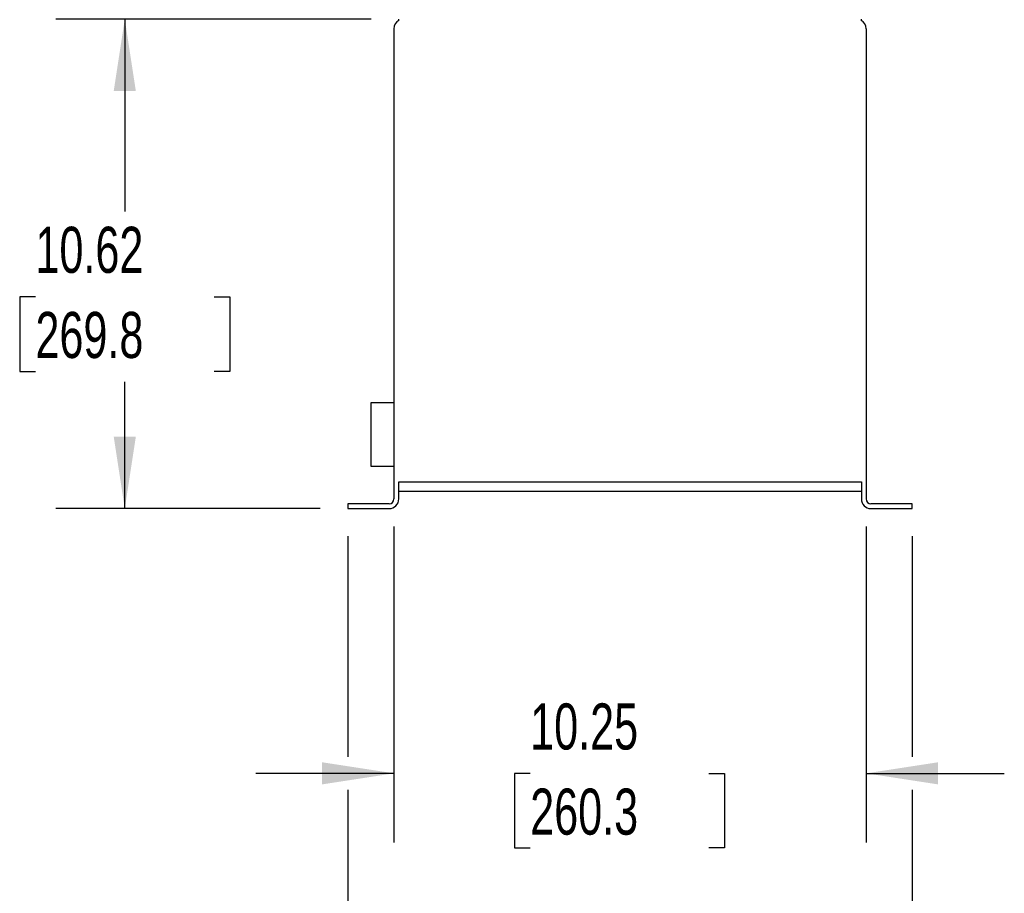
# Model space of a CAD drawing. Header units: inches. Extents: x 3 to 129, y 3 to 99.
# Tile 16 of 32: x 57 to 78, y 50 to 69. Entities that reach past the tile are written whole.
import ezdxf

# ---------------------------------------------------------------- set-up
doc = ezdxf.new("R2010")
doc.units = ezdxf.units.IN
doc.header["$LTSCALE"] = 12
doc.header["$MEASUREMENT"] = 0
doc.layers.add('DIMENSIONS', color=140, linetype='Continuous', lineweight=25)
doc.styles.add('SLDTEXTSTYLE0', font='TXT', dxfattribs={"width": 0.7})
doc.dimstyles.new('SLDDIMSTYLE0', dxfattribs={"dimtxt": 1.019531, "dimasz": 1.56, "dimexe": 0, "dimexo": 0.0625, "dimgap": 0.254883, "dimtad": 0, "dimtih": 1, "dimtoh": 1, "dimrnd": 1e-09, "dimzin": 12, "dimdsep": 46, "dimtxsty": 'SLDTEXTSTYLE0', "dimsah": 1, "dimcen": 0.09, "dimadec": 0, "dimazin": 3, "dimtfac": 1, "dimtmove": 0, "dimatfit": 0, "dimfxl": 0, "dimfrac": 2, "dimtolj": 1, "dimtzin": 12, "dimarcsym": 0})
doc.dimstyles.new('SLDDIMSTYLE1', dxfattribs={"dimtxt": 1.019531, "dimasz": 1.56, "dimexe": 0, "dimexo": 0.0625, "dimgap": 0.254883, "dimtad": 0, "dimtih": 1, "dimtoh": 1, "dimrnd": 1e-09, "dimzin": 12, "dimdsep": 46, "dimtxsty": 'SLDTEXTSTYLE0', "dimsah": 1, "dimcen": 0.09, "dimadec": 0, "dimazin": 3, "dimtfac": 1, "dimtofl": 0, "dimtmove": 0, "dimatfit": 3, "dimfxl": 0, "dimfrac": 2, "dimtolj": 1, "dimtzin": 12, "dimarcsym": 0})

# ---------------------------------------------------------------- blocks, each defined once
blk = doc.blocks.new('_D_3')
at = {"layer": 'DIMENSIONS'}
for p, q in [((64.401, 68.537), (57.553, 68.537)), ((59.053, 68.537), (59.053, 64.359)), ((57.114, 62.511), (56.772, 62.511)), ((56.772, 62.511), (56.772, 60.89)), ((60.992, 62.511), (61.334, 62.511)), ((61.334, 62.511), (61.334, 60.89)), ((56.772, 60.89), (57.114, 60.89)), ((61.334, 60.89), (60.992, 60.89)), ((59.053, 57.913), (59.053, 60.662)), ((63.296, 57.913), (57.553, 57.913))]:
    blk.add_line(p, q, dxfattribs=at)
for points in [[(59.053, 68.537), (58.813, 66.977), (59.293, 66.977)], [(59.053, 57.913), (59.293, 59.473), (58.813, 59.473)]]:
    blk.add_solid(points, dxfattribs=at)
at = {"layer": 'DIMENSIONS', "char_height": 1, "attachment_point": 1, "style": 'SLDTEXTSTYLE0'}
for s, insert in [('10.62', (57.114, 64.028)), ('269.8', (57.114, 62.18))]:
    blk.add_mtext(s, dxfattribs=dict(at, insert=insert))
blk = doc.blocks.new('_D_4')
at = {"layer": 'DIMENSIONS'}
for p, q in [((64.897, 57.521), (64.897, 50.666)), ((75.146, 57.521), (75.146, 50.666)), ((64.897, 52.166), (61.897, 52.166)), ((67.854, 52.166), (67.512, 52.166)), ((67.512, 52.166), (67.512, 50.546)), ((71.732, 52.166), (72.074, 52.166)), ((72.074, 52.166), (72.074, 50.546)), ((75.146, 52.166), (78.146, 52.166)), ((67.512, 50.546), (67.854, 50.546)), ((72.074, 50.546), (71.732, 50.546))]:
    blk.add_line(p, q, dxfattribs=at)
for points in [[(64.897, 52.166), (63.337, 52.406), (63.337, 51.926)], [(75.146, 52.166), (76.706, 51.926), (76.706, 52.406)]]:
    blk.add_solid(points, dxfattribs=at)
at = {"layer": 'DIMENSIONS', "char_height": 1, "attachment_point": 1, "style": 'SLDTEXTSTYLE0'}
for s, insert in [('10.25', (67.854, 53.683)), ('260.3', (67.854, 51.835))]:
    blk.add_mtext(s, dxfattribs=dict(at, insert=insert))
blk = doc.blocks.new('_D_5')
at = {"layer": 'DIMENSIONS'}
for p, q in [((63.896, 57.313), (63.896, 52.526)), ((76.146, 57.313), (76.146, 52.526)), ((63.896, 51.806), (63.896, 45.301)), ((76.146, 51.806), (76.146, 45.301)), ((63.896, 46.801), (66.472, 46.801)), ((67.854, 46.801), (67.512, 46.801)), ((67.512, 46.801), (67.512, 45.181)), ((71.732, 46.801), (72.074, 46.801)), ((72.074, 46.801), (72.074, 45.181)), ((76.146, 46.801), (73.113, 46.801)), ((67.512, 45.181), (67.854, 45.181)), ((72.074, 45.181), (71.732, 45.181))]:
    blk.add_line(p, q, dxfattribs=at)
for points in [[(63.896, 46.801), (65.456, 46.561), (65.456, 47.041)], [(76.146, 46.801), (74.586, 47.041), (74.586, 46.561)]]:
    blk.add_solid(points, dxfattribs=at)
at = {"layer": 'DIMENSIONS', "char_height": 1, "attachment_point": 1, "style": 'SLDTEXTSTYLE0'}
for s, insert in [('12.25', (67.854, 48.319)), ('311.2', (67.854, 46.47))]:
    blk.add_mtext(s, dxfattribs=dict(at, insert=insert))

msp = doc.modelspace()

# ---------------------------------------------------------------- linework, layer by layer
for p, q in [((65.001, 68.508), (65.001, 68.537)), ((75.042, 68.508), (75.042, 68.537)), ((64.897, 68.327), (64.897, 58.121)), ((75.146, 68.327), (75.146, 58.121)), ((64.897, 60.204), (64.397, 60.204)), ((64.397, 60.204), (64.397, 58.829)), ((64.397, 58.829), (64.897, 58.829)), ((65.001, 58.496), (75.042, 58.496)), ((65.001, 58.121), (65.001, 58.496)), ((75.042, 58.496), (75.042, 58.121)), ((65.001, 58.287), (75.042, 58.287)), ((63.896, 58.017), (63.896, 57.913)), ((64.793, 58.017), (63.896, 58.017)), ((76.146, 58.017), (75.25, 58.017)), ((76.146, 57.913), (76.146, 58.017)), ((63.896, 57.913), (64.793, 57.913)), ((75.25, 57.913), (76.146, 57.913))]:
    msp.add_line(p, q)
for centre, radius, start, end in [((65.107, 68.327), 0.21, 120.2528, 180), ((74.936, 68.327), 0.21, 0, 59.7472), ((64.793, 58.121), 0.208, 270, 0), ((64.793, 58.121), 0.104, 270, 0), ((75.25, 58.121), 0.208, 180, 270), ((75.25, 58.121), 0.104, 180, 270)]:
    msp.add_arc(centre, radius, start, end)

# ---------------------------------------------------------------- dimensions: what is measured, and where the dimension line sits
at = {"layer": 'DIMENSIONS'}
dim = msp.add_linear_dim(base=(59.053, 68.537), p1=(63.896, 57.913), p2=(65.001, 68.537), angle=90, dimstyle='SLDDIMSTYLE1', dxfattribs=at)
dim.commit()
dim.dimension.update_dxf_attribs({"geometry": '_D_3', "text_midpoint": (59.053, 62.511), "dimtype": 160})
for base, p1, p2, dimstyle, picture, middle in [((75.146, 52.166), (64.897, 58.121), (75.146, 58.121), 'SLDDIMSTYLE0', '_D_4', (69.793, 52.166)), ((76.146, 46.801), (63.896, 57.913), (76.146, 57.913), 'SLDDIMSTYLE1', '_D_5', (69.793, 46.801))]:
    dim = msp.add_linear_dim(base=base, p1=p1, p2=p2, dimstyle=dimstyle, dxfattribs=at)
    dim.commit()
    dim.dimension.update_dxf_attribs({"geometry": picture, "text_midpoint": middle, "dimtype": 160})

doc.saveas('drawing.dxf')
